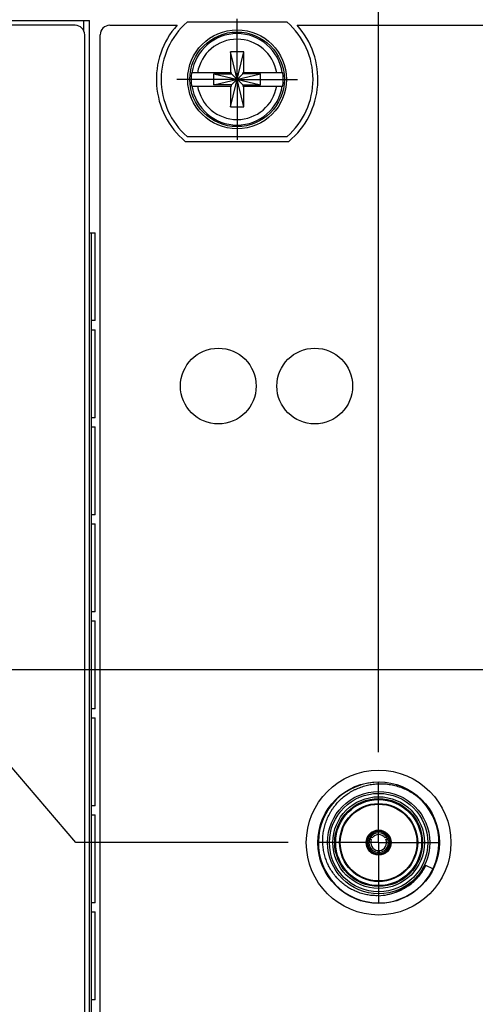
# Model space of a CAD drawing. Header units: inches. Extents: x 0 to 22, y 0 to 17.
# Tile 46 of 121: x 8.2 to 9.1, y 10.4 to 12.5. Entities that reach past the tile are written whole.
import ezdxf

# ---------------------------------------------------------------- set-up
doc = ezdxf.new("R2010")
doc.units = ezdxf.units.IN
doc.header["$LTSCALE"] = 1.21
doc.header["$MEASUREMENT"] = 0
doc.linetypes.add('CENTER', pattern=[0.6, 0.375, -0.075, 0.075, -0.075])
doc.layers.get('0').update_dxf_attribs({"linetype": 'CONTINUOUS'})
doc.layers.add('02___PRT_ALL_AXES', color=7, linetype='CONTINUOUS')
doc.layers.add('DIMENSIONS', color=7, linetype='CONTINUOUS')
doc.styles.get("Standard").update_dxf_attribs({"font": 'txt', "width": 0.8})
doc.dimstyles.new('DIMSTYLE_1', dxfattribs={"dimtxt": 0.125, "dimasz": 0.18, "dimexe": 0.125, "dimexo": 0.0625, "dimgap": 0.03125, "dimtad": 0, "dimtih": 1, "dimtoh": 1, "dimzin": 4, "dimdsep": 46, "dimtxsty": 'STANDARD', "dimblk": '_FILLED', "dimblk1": '_FILLED', "dimblk2": '_FILLED', "dimcen": 0.09, "dimadec": 0, "dimazin": 0, "dimtp": 0.01, "dimtm": 0.01, "dimtfac": 1, "dimtofl": 0, "dimtmove": 0, "dimatfit": 3, "dimldrblk": '_FILLED', "dimfxl": 1, "dimtolj": 1, "dimtzin": 4, "dimarcsym": 0})

# ---------------------------------------------------------------- blocks, each defined once
blk = doc.blocks.new('*D10')
at = {"layer": 'DIMENSIONS', "color": 2, "linetype": 'CONTINUOUS'}
for p, q in [((10.3162, 11.8632), (10.3162, 12.9226)), ((10.1504, 11.7578), (10.3162, 11.8632)), ((10.1504, 11.3277), (10.1504, 11.7578))]:
    blk.add_line(p, q, dxfattribs=at)
at = {"layer": 'DIMENSIONS', "color": 2, "linetype": 'CONTINUOUS', "insert": (10.2537, 12.9851), "char_height": 0.125, "width": 1.125, "attachment_point": 1, "rotation": 90, "line_spacing_factor": 0.9}
blk.add_mtext('3.13{\\Ftxt.shx;\\W1.000000;\\H0.125000; }[79.6]', dxfattribs=at)
blk = doc.blocks.new('_FILLED')
at = {"color": 0, "linetype": 'BYBLOCK'}
blk.add_solid([(0, 0), (-1, 0.174), (-1, -0.174)], dxfattribs=at)
blk = doc.blocks.new('*D11')
at = {"layer": 'DIMENSIONS', "color": 2, "linetype": 'CONTINUOUS'}
blk.add_line((8.9109, 10.9696), (8.9109, 12.9226), dxfattribs=at)
at = {"layer": 'DIMENSIONS', "color": 2, "linetype": 'CONTINUOUS', "insert": (8.8484, 12.9851), "char_height": 0.125, "width": 1.425, "attachment_point": 1, "rotation": 90, "line_spacing_factor": 0.9}
blk.add_mtext('4X 1.89{\\Ftxt.shx;\\W1.000000;\\H0.125000; }[48.1]', dxfattribs=at)
blk = doc.blocks.new('*D12')
at = {"layer": 'DIMENSIONS', "color": 2, "linetype": 'CONTINUOUS'}
blk.add_line((11.047, 10.3096), (11.047, 12.9226), dxfattribs=at)
at = {"layer": 'DIMENSIONS', "color": 2, "linetype": 'CONTINUOUS', "insert": (10.9845, 12.9851), "char_height": 0.125, "width": 1.525, "attachment_point": 1, "rotation": 90, "line_spacing_factor": 0.9}
blk.add_mtext('3X 4.03{\\Ftxt.shx;\\W1.000000;\\H0.125000; }[102.4]', dxfattribs=at)
blk = doc.blocks.new('*D16')
at = {"layer": 'DIMENSIONS', "color": 2, "linetype": 'CONTINUOUS'}
blk.add_line((12.3154, 11.5047), (12.3154, 12.9438), dxfattribs=at)
at = {"layer": 'DIMENSIONS', "color": 2, "linetype": 'CONTINUOUS', "insert": (12.2529, 13.0063), "char_height": 0.125, "width": 1.525, "attachment_point": 1, "rotation": 90, "line_spacing_factor": 0.9}
blk.add_mtext('2X 5.30{\\Ftxt.shx;\\W1.000000;\\H0.125000; }[134.6]', dxfattribs=at)
blk = doc.blocks.new('*D17')
at = {"layer": 'DIMENSIONS', "color": 2, "linetype": 'CONTINUOUS'}
for p, q in [((12.8785, 11.709), (12.8785, 12.9438)), ((12.7134, 11.567), (12.8785, 11.709)), ((12.7134, 11.1637), (12.7134, 11.567))]:
    blk.add_line(p, q, dxfattribs=at)
at = {"layer": 'DIMENSIONS', "color": 2, "linetype": 'CONTINUOUS', "insert": (12.816, 13.0063), "char_height": 0.125, "width": 1.525, "attachment_point": 1, "rotation": 90, "line_spacing_factor": 0.9}
blk.add_mtext('4X 5.70{\\Ftxt.shx;\\W1.000000;\\H0.125000; }[144.7]', dxfattribs=at)
blk = doc.blocks.new('*D18')
at = {"layer": 'DIMENSIONS', "color": 2, "linetype": 'CONTINUOUS'}
blk.add_line((13.5929, 11.4361), (13.5929, 12.9226), dxfattribs=at)
at = {"layer": 'DIMENSIONS', "color": 2, "linetype": 'CONTINUOUS', "insert": (13.5304, 12.9851), "char_height": 0.125, "width": 1.325, "attachment_point": 1, "rotation": 90, "line_spacing_factor": 0.9}
blk.add_mtext('4X 6.58{\\Ftxt.shx;\\W1.000000;\\H0.125000; }[167]', dxfattribs=at)
blk = doc.blocks.new('*D40')
at = {"layer": 'DIMENSIONS', "color": 2, "linetype": 'CONTINUOUS'}
for p, q in [((7.9625, 10.4852), (6.2859, 10.4852)), ((8.2613, 10.122), (7.9625, 10.4852)), ((8.7233, 10.122), (8.2613, 10.122))]:
    blk.add_line(p, q, dxfattribs=at)
at = {"layer": 'DIMENSIONS', "color": 2, "linetype": 'CONTINUOUS', "insert": (6.2234, 10.5477), "char_height": 0.125, "width": 1.425, "attachment_point": 3, "line_spacing_factor": 0.9}
blk.add_mtext('2X 2.58{\\Ftxt.shx;\\W1.000000;\\H0.125000; }[65.5]', dxfattribs=at)
blk = doc.blocks.new('*D41')
at = {"layer": 'DIMENSIONS', "color": 2, "linetype": 'CONTINUOUS'}
for p, q in [((8.1423, 10.9466), (6.2859, 10.9466)), ((8.2826, 10.782), (8.1423, 10.9466)), ((8.7233, 10.782), (8.2826, 10.782))]:
    blk.add_line(p, q, dxfattribs=at)
at = {"layer": 'DIMENSIONS', "color": 2, "linetype": 'CONTINUOUS', "insert": (6.2234, 11.0091), "char_height": 0.125, "width": 1.125, "attachment_point": 3, "line_spacing_factor": 0.9}
blk.add_mtext('3.24{\\Ftxt.shx;\\W1.000000;\\H0.125000; }[82.3]', dxfattribs=at)
blk = doc.blocks.new('*D43')
at = {"layer": 'DIMENSIONS', "color": 2, "linetype": 'CONTINUOUS'}
blk.add_line((9.9628, 11.1401), (6.2859, 11.1401), dxfattribs=at)
at = {"layer": 'DIMENSIONS', "color": 2, "linetype": 'CONTINUOUS', "insert": (6.2234, 11.2026), "char_height": 0.125, "width": 1.125, "attachment_point": 3, "line_spacing_factor": 0.9}
blk.add_mtext('3.60{\\Ftxt.shx;\\W1.000000;\\H0.125000; }[91.4]', dxfattribs=at)

msp = doc.modelspace()

# ---------------------------------------------------------------- linework, layer by layer
at = {"color": 7, "linetype": 'CONTINUOUS'}
for p, q in [((7.5234, 12.4851), (8.3114, 12.4851)), ((8.3114, 7.3472), (8.3114, 12.4851)), ((8.2814, 12.4751), (7.9519, 12.4751)), ((8.3534, 12.4751), (8.4929, 12.4751)), ((8.7212, 12.4816), (8.5137, 12.4816)), ((8.742, 12.4751), (9.8929, 12.4751)), ((8.3014, 8.3851), (8.3014, 12.4551)), ((8.3334, 8.3705), (8.3334, 12.4551)), ((8.6036, 12.306), (8.6312, 12.4202)), ((8.6036, 12.4202), (8.6036, 12.3769)), ((8.6312, 12.306), (8.6036, 12.4202)), ((8.6312, 12.4202), (8.6036, 12.4202)), ((8.6312, 12.3769), (8.6312, 12.4202)), ((8.6057, 12.3769), (8.5228, 12.3769)), ((8.5689, 12.3514), (8.5689, 12.3748)), ((8.5689, 12.3748), (8.6659, 12.3514)), ((8.5689, 12.3748), (8.6057, 12.3748)), ((8.5689, 12.3514), (8.6659, 12.3748)), ((8.6057, 12.3748), (8.6057, 12.3769)), ((8.6057, 12.3514), (8.6291, 12.3748)), ((8.6291, 12.3514), (8.6057, 12.3748)), ((8.6291, 12.3748), (8.6291, 12.3769)), ((8.7121, 12.3769), (8.6291, 12.3769)), ((8.6659, 12.3748), (8.6291, 12.3748)), ((8.6659, 12.3514), (8.6659, 12.3748)), ((8.5228, 12.3493), (8.6057, 12.3493)), ((8.6057, 12.3514), (8.5689, 12.3514)), ((8.6036, 12.3493), (8.6036, 12.306)), ((8.6057, 12.3493), (8.6057, 12.3514)), ((8.6291, 12.3514), (8.6291, 12.3493)), ((8.6291, 12.3514), (8.6659, 12.3514)), ((8.6291, 12.3493), (8.7121, 12.3493)), ((8.6312, 12.306), (8.6312, 12.3493)), ((8.6036, 12.306), (8.6312, 12.306)), ((8.5137, 12.2446), (8.7212, 12.2446)), ((8.51, 12.2346), (8.7249, 12.2346)), ((8.3114, 12.0451), (8.3231, 12.0451)), ((8.3231, 11.8632), (8.3231, 12.0451)), ((8.315, 11.8632), (8.315, 11.8442)), ((8.3231, 11.8632), (8.315, 11.8632)), ((8.315, 11.8442), (8.3231, 11.8442)), ((8.3231, 11.6622), (8.3231, 11.8442)), ((8.315, 11.6622), (8.315, 11.6432)), ((8.3231, 11.6622), (8.315, 11.6622)), ((8.315, 11.6432), (8.3231, 11.6432)), ((8.3231, 11.4613), (8.3231, 11.6432)), ((8.315, 11.4613), (8.315, 11.4423)), ((8.3231, 11.4613), (8.315, 11.4613)), ((8.315, 11.4423), (8.3231, 11.4423)), ((8.3231, 11.2603), (8.3231, 11.4423)), ((8.315, 11.2603), (8.315, 11.2413)), ((8.3231, 11.2603), (8.315, 11.2603)), ((8.315, 11.2413), (8.3231, 11.2413)), ((8.3231, 11.0594), (8.3231, 11.2413)), ((8.315, 11.0594), (8.315, 11.0404)), ((8.3231, 11.0594), (8.315, 11.0594)), ((8.315, 11.0404), (8.3231, 11.0404)), ((8.3231, 10.8584), (8.3231, 11.0404)), ((8.315, 10.8584), (8.315, 10.8394)), ((8.3231, 10.8584), (8.315, 10.8584)), ((8.315, 10.8394), (8.3231, 10.8394)), ((8.3231, 10.6575), (8.3231, 10.8394)), ((8.8925, 10.7907), (8.8901, 10.7922)), ((8.8941, 10.7935), (8.8916, 10.7949)), ((8.8925, 10.7907), (8.8957, 10.7884)), ((8.8977, 10.7918), (8.8941, 10.7935)), ((8.9277, 10.7935), (8.9241, 10.7918)), ((8.9261, 10.7884), (8.9293, 10.7907)), ((8.9277, 10.7935), (8.9302, 10.7949)), ((8.9293, 10.7907), (8.9317, 10.7922)), ((8.9089, 10.7656), (8.9093, 10.7616)), ((8.9093, 10.7616), (8.9093, 10.7588)), ((8.9125, 10.7616), (8.9129, 10.7656)), ((8.9125, 10.7616), (8.9125, 10.7588)), ((9.0234, 10.7274), (9.0086, 10.7345)), ((8.315, 10.6575), (8.315, 10.6385)), ((8.3231, 10.6575), (8.315, 10.6575)), ((8.315, 10.6385), (8.3231, 10.6385)), ((8.3231, 10.4565), (8.3231, 10.6385)), ((8.315, 10.4565), (8.315, 10.4375)), ((8.3231, 10.4565), (8.315, 10.4565))]:
    msp.add_line(p, q, dxfattribs=at)
at = {"color": 9, "linetype": 'CONTINUOUS'}
for p, q in [((8.2994, 12.4638), (8.2994, 12.4851)), ((8.3144, 12.0451), (8.3144, 8.0451)), ((8.323, 11.8632), (8.323, 12.0451)), ((8.323, 11.6622), (8.323, 11.8442)), ((8.323, 11.4613), (8.323, 11.6432)), ((8.323, 11.2603), (8.323, 11.4423)), ((8.323, 11.0594), (8.323, 11.2413)), ((8.323, 10.8584), (8.323, 11.0404)), ((8.323, 10.6575), (8.323, 10.8394)), ((8.323, 10.4565), (8.323, 10.6385))]:
    msp.add_line(p, q, dxfattribs=at)
at = {"color": 7, "linetype": 'CONTINUOUS'}
for centre, radius in [((8.6174, 12.3631), 0.1025), ((8.6174, 12.3631), 0.098), ((8.5784, 11.7277), 0.0785), ((8.7784, 11.7277), 0.0785), ((8.9109, 10.782), 0.15), ((8.9109, 10.782), 0.106), ((8.9109, 10.782), 0.091), ((8.9109, 10.782), 0.081), ((8.9109, 10.782), 0.0795), ((8.9109, 10.782), 0.026)]:
    msp.add_circle(centre, radius, dxfattribs=at)
at = {"color": 9, "linetype": 'CONTINUOUS'}
for radius in [0.126, 0.102, 0.095, 0.089]:
    msp.add_circle((8.9109, 10.782), radius, dxfattribs=at)
at = {"color": 7, "linetype": 'CONTINUOUS'}
for centre, radius, start, end in [((8.2814, 12.4551), 0.02, 0, 90), ((8.3534, 12.4551), 0.02, 90, 180), ((8.6174, 12.3631), 0.1675, 138.0365, 230.0999), ((8.6174, 12.3631), 0.1575, 131.203, 228.797), ((8.6174, 12.3631), 0.1575, 311.203, 48.797), ((8.6174, 12.3631), 0.1675, 309.9001, 41.9635), ((8.6174, 12.3631), 0.0956, 171.7166, 188.2834), ((8.6174, 12.3631), 0.0956, 351.7166, 8.2834), ((8.9109, 10.782), 0.125, 44.2232, 43.8775), ((8.9109, 10.782), 0.0245, 139.008, 160.9787), ((8.9109, 10.782), 0.0232, 153.8689, 266.1311), ((8.9109, 10.782), 0.0204, 154.4295, 265.5705), ((8.9109, 10.782), 0.0232, 33.8689, 146.1311), ((8.9109, 10.782), 0.0195, 145.089, 154.9077), ((8.9109, 10.782), 0.0204, 34.4295, 145.5705), ((8.9109, 10.782), 0.0165, 36.8708, 143.1292), ((8.9109, 10.782), 0.0232, 273.8689, 26.1311), ((8.9109, 10.782), 0.0204, 274.4295, 25.5705), ((8.9109, 10.782), 0.0195, 25.0923, 34.911), ((8.9109, 10.782), 0.0245, 19.0213, 40.992), ((8.9109, 10.782), 0.0165, 156.8706, 263.1294), ((8.9109, 10.782), 0.0165, 276.8706, 23.1294), ((8.9109, 10.782), 0.0245, 259.0304, 280.9696), ((8.9109, 10.782), 0.0195, 265.1051, 274.8949), ((8.9072, 10.7809), 0.1089, 271.9551, 291.2574)]:
    msp.add_arc(centre, radius, start, end, dxfattribs=at)
at = {"color": 9, "linetype": 'CONTINUOUS'}
for radius, start, end in [(0.0947, 8.3637, 171.6363), (0.0832, 9.5336, 170.4664), (0.0947, 188.3637, 351.6363), (0.0832, 189.5336, 350.4664)]:
    msp.add_arc((8.6174, 12.3631), radius, start, end, dxfattribs=at)
at = {"color": 7, "linetype": 'CONTINUOUS'}
for points, knots in [([(8.795, 10.782), (8.7949, 10.7858), (8.795, 10.7936), (8.7964, 10.8053), (8.7989, 10.8167), (8.8026, 10.8278), (8.8065, 10.8367), (8.8102, 10.8436), (8.8132, 10.8486), (8.8165, 10.8534), (8.8211, 10.8597), (8.8275, 10.867), (8.836, 10.8751), (8.8452, 10.8822), (8.8535, 10.8874), (8.8603, 10.8911), (8.8674, 10.8944), (8.8746, 10.8972), (8.8821, 10.8995), (8.8878, 10.9009), (8.8935, 10.9021), (8.8993, 10.903), (8.9051, 10.9036), (8.909, 10.9038), (8.9109, 10.9039)], [0, 0, 0, 0, 0.062492, 0.124983, 0.187476, 0.249968, 0.312459, 0.343715, 0.374971, 0.406227, 0.437483, 0.499977, 0.56247, 0.624963, 0.687456, 0.718712, 0.749969, 0.812463, 0.843719, 0.874976, 0.906232, 0.937487, 0.968745, 1, 1, 1, 1]), ([(8.9109, 10.9039), (8.913, 10.9039), (8.9171, 10.904), (8.9233, 10.9037), (8.9295, 10.9031), (8.9356, 10.9022), (8.9417, 10.901), (8.9498, 10.8989), (8.9576, 10.8963), (8.9652, 10.8931), (8.9708, 10.8904), (8.9763, 10.8874), (8.9816, 10.8842), (8.9867, 10.8807), (8.9909, 10.8775), (8.9941, 10.8749), (8.9972, 10.8722), (8.9995, 10.8701), (9.0009, 10.8687)], [0, 0, 0, 0, 0.062499, 0.125005, 0.187505, 0.250008, 0.312511, 0.375013, 0.499978, 0.562481, 0.624982, 0.687484, 0.749986, 0.812488, 0.874989, 0.906244, 0.9375, 1, 1, 1, 1]), ([(8.8876, 10.79), (8.8876, 10.79), (8.8877, 10.7901), (8.8878, 10.7903), (8.888, 10.7904), (8.8881, 10.7906), (8.8882, 10.7907), (8.8884, 10.7909), (8.8885, 10.791), (8.8887, 10.7912), (8.8889, 10.7913), (8.889, 10.7914), (8.8892, 10.7915), (8.8894, 10.7917), (8.8897, 10.7919), (8.89, 10.7921), (8.8901, 10.7922)], [0, 0, 0, 0, 0.061011, 0.120771, 0.180102, 0.239431, 0.299184, 0.360055, 0.422342, 0.485862, 0.550225, 0.614923, 0.679421, 0.743566, 0.871471, 1, 1, 1, 1]), ([(8.8916, 10.7949), (8.8917, 10.795), (8.8917, 10.7953), (8.8917, 10.7957), (8.8918, 10.796), (8.8918, 10.7962), (8.8918, 10.7964), (8.8918, 10.7966), (8.8919, 10.7968), (8.8919, 10.797), (8.8919, 10.7972), (8.892, 10.7974), (8.8921, 10.7976), (8.8922, 10.7978), (8.8922, 10.798), (8.8923, 10.7981), (8.8923, 10.7981)], [0, 0, 0, 0, 0.128528, 0.256433, 0.320578, 0.385075, 0.449773, 0.514137, 0.577659, 0.639946, 0.700819, 0.760572, 0.819901, 0.879231, 0.938989, 1, 1, 1, 1]), ([(8.8926, 10.7986), (8.8927, 10.7987), (8.893, 10.799), (8.8934, 10.7995), (8.8938, 10.7999), (8.8941, 10.8002), (8.8944, 10.8005), (8.8948, 10.8009), (8.8953, 10.8013), (8.8958, 10.8017), (8.8963, 10.8021), (8.8969, 10.8025), (8.8974, 10.8028), (8.898, 10.8032), (8.8987, 10.8036), (8.8996, 10.8041), (8.9008, 10.8047), (8.902, 10.8052), (8.9032, 10.8056), (8.9045, 10.806), (8.9062, 10.8064), (8.9083, 10.8067), (8.9109, 10.8069), (8.9135, 10.8067), (8.9156, 10.8064), (8.9173, 10.806), (8.9186, 10.8056), (8.9198, 10.8052), (8.921, 10.8047), (8.9222, 10.8041), (8.9231, 10.8036), (8.9239, 10.8032), (8.9244, 10.8028), (8.9249, 10.8025), (8.9255, 10.8021), (8.926, 10.8017), (8.9265, 10.8013), (8.927, 10.8009), (8.9274, 10.8005), (8.9277, 10.8002), (8.928, 10.7999), (8.9284, 10.7995), (8.9288, 10.799), (8.9291, 10.7987), (8.9293, 10.7986)], [0, 0, 0, 0, 0.015631, 0.031265, 0.046882, 0.054684, 0.062486, 0.0781, 0.093737, 0.109391, 0.125041, 0.140675, 0.156296, 0.171911, 0.187527, 0.218776, 0.250035, 0.281286, 0.312534, 0.343785, 0.375037, 0.437519, 0.5, 0.562481, 0.624963, 0.656215, 0.687466, 0.718714, 0.749965, 0.781224, 0.812473, 0.828089, 0.843704, 0.859325, 0.874959, 0.890609, 0.906263, 0.9219, 0.937514, 0.945316, 0.953118, 0.968735, 0.984369, 1, 1, 1, 1]), ([(8.9295, 10.7981), (8.9295, 10.7981), (8.9296, 10.798), (8.9296, 10.7978), (8.9297, 10.7976), (8.9298, 10.7974), (8.9299, 10.7972), (8.9299, 10.797), (8.93, 10.7968), (8.93, 10.7966), (8.93, 10.7964), (8.93, 10.7962), (8.9301, 10.796), (8.9301, 10.7957), (8.9301, 10.7953), (8.9302, 10.795), (8.9302, 10.7949)], [0, 0, 0, 0, 0.061011, 0.120771, 0.180102, 0.239431, 0.299184, 0.360055, 0.422342, 0.485862, 0.550225, 0.614923, 0.679421, 0.743566, 0.871471, 1, 1, 1, 1]), ([(8.9317, 10.7922), (8.9319, 10.7921), (8.9321, 10.7919), (8.9324, 10.7917), (8.9326, 10.7915), (8.9328, 10.7914), (8.933, 10.7913), (8.9331, 10.7912), (8.9333, 10.791), (8.9335, 10.7909), (8.9336, 10.7907), (8.9337, 10.7906), (8.9338, 10.7904), (8.934, 10.7903), (8.9341, 10.7901), (8.9342, 10.79), (8.9342, 10.79)], [0, 0, 0, 0, 0.128528, 0.256433, 0.320578, 0.385075, 0.449773, 0.514137, 0.577659, 0.639946, 0.700819, 0.760572, 0.819901, 0.879231, 0.938989, 1, 1, 1, 1]), ([(8.9109, 10.6721), (8.9091, 10.672), (8.9054, 10.672), (8.8998, 10.6722), (8.8943, 10.6727), (8.8888, 10.6735), (8.8834, 10.6745), (8.8762, 10.6763), (8.8691, 10.6786), (8.8623, 10.6814), (8.8573, 10.6838), (8.8524, 10.6864), (8.8461, 10.6902), (8.8385, 10.6956), (8.8301, 10.7028), (8.8237, 10.7095), (8.819, 10.7152), (8.8157, 10.7197), (8.8127, 10.7243), (8.8089, 10.7306), (8.8047, 10.7389), (8.8007, 10.7493), (8.7977, 10.76), (8.7957, 10.7709), (8.7951, 10.7783), (8.795, 10.782)], [0, 0, 0, 0, 0.031254, 0.062511, 0.093765, 0.12502, 0.156275, 0.18753, 0.25002, 0.281275, 0.31253, 0.343785, 0.375041, 0.437532, 0.500024, 0.562515, 0.59377, 0.625025, 0.656281, 0.687536, 0.750029, 0.812522, 0.875015, 0.937507, 1, 1, 1, 1]), ([(8.9056, 10.7578), (8.9054, 10.7578), (8.905, 10.7579), (8.9043, 10.758), (8.9038, 10.7581), (8.9034, 10.7583), (8.903, 10.7584), (8.9025, 10.7586), (8.9019, 10.7588), (8.9013, 10.759), (8.9007, 10.7593), (8.9001, 10.7596), (8.8995, 10.7599), (8.8989, 10.7602), (8.8982, 10.7606), (8.8973, 10.7612), (8.8962, 10.7619), (8.8952, 10.7627), (8.8942, 10.7635), (8.8933, 10.7644), (8.8921, 10.7657), (8.8907, 10.7673), (8.8893, 10.7695), (8.8882, 10.7718), (8.8872, 10.7742), (8.8867, 10.7763), (8.8864, 10.778), (8.8862, 10.7793), (8.8861, 10.7806), (8.886, 10.7817), (8.8861, 10.7825), (8.8861, 10.7832), (8.8861, 10.7838), (8.8862, 10.7844), (8.8862, 10.7851), (8.8863, 10.7857), (8.8864, 10.7864), (8.8865, 10.7869), (8.8866, 10.7873), (8.8867, 10.7877), (8.8869, 10.7882), (8.8871, 10.7889), (8.8872, 10.7893), (8.8873, 10.7895)], [0, 0, 0, 0, 0.015631, 0.031264, 0.046881, 0.054684, 0.062488, 0.078105, 0.093744, 0.109396, 0.125043, 0.140675, 0.156296, 0.171912, 0.18753, 0.218781, 0.25004, 0.281292, 0.312542, 0.343793, 0.375046, 0.437529, 0.500011, 0.562493, 0.624976, 0.687459, 0.718709, 0.749961, 0.78122, 0.81247, 0.828089, 0.843705, 0.859327, 0.874959, 0.890606, 0.906256, 0.921893, 0.937511, 0.945315, 0.953119, 0.968737, 0.98437, 1, 1, 1, 1]), ([(8.9345, 10.7895), (8.9346, 10.7893), (8.9347, 10.7889), (8.9349, 10.7882), (8.9351, 10.7877), (8.9352, 10.7873), (8.9353, 10.7869), (8.9354, 10.7864), (8.9355, 10.7857), (8.9356, 10.7851), (8.9356, 10.7844), (8.9357, 10.7838), (8.9357, 10.7832), (8.9358, 10.7825), (8.9358, 10.7817), (8.9357, 10.7806), (8.9356, 10.7793), (8.9355, 10.778), (8.9351, 10.7763), (8.9346, 10.7742), (8.9336, 10.7718), (8.9325, 10.7695), (8.9311, 10.7673), (8.9297, 10.7657), (8.9285, 10.7644), (8.9276, 10.7635), (8.9266, 10.7627), (8.9256, 10.7619), (8.9245, 10.7612), (8.9236, 10.7606), (8.9229, 10.7602), (8.9223, 10.7599), (8.9217, 10.7596), (8.9211, 10.7593), (8.9205, 10.759), (8.9199, 10.7588), (8.9193, 10.7586), (8.9188, 10.7584), (8.9184, 10.7583), (8.918, 10.7581), (8.9175, 10.758), (8.9169, 10.7579), (8.9164, 10.7578), (8.9162, 10.7578)], [0, 0, 0, 0, 0.01563, 0.031263, 0.046881, 0.054685, 0.062489, 0.078107, 0.093744, 0.109394, 0.125041, 0.140673, 0.156295, 0.171911, 0.18753, 0.21878, 0.250039, 0.281291, 0.312541, 0.375024, 0.437507, 0.499989, 0.562471, 0.624954, 0.656207, 0.687458, 0.718708, 0.74996, 0.781219, 0.81247, 0.828088, 0.843704, 0.859325, 0.874957, 0.890604, 0.906256, 0.921895, 0.937512, 0.945316, 0.953119, 0.968736, 0.984369, 1, 1, 1, 1]), ([(8.9093, 10.7588), (8.9092, 10.7587), (8.9089, 10.7586), (8.9086, 10.7585), (8.9084, 10.7584), (8.9082, 10.7583), (8.908, 10.7582), (8.9078, 10.7581), (8.9076, 10.758), (8.9074, 10.758), (8.9072, 10.7579), (8.907, 10.7579), (8.9068, 10.7578), (8.9066, 10.7578), (8.9064, 10.7578), (8.9063, 10.7578), (8.9062, 10.7577)], [0, 0, 0, 0, 0.128527, 0.256428, 0.320568, 0.385057, 0.449754, 0.514131, 0.577678, 0.640002, 0.700917, 0.760694, 0.820028, 0.87935, 0.939076, 1, 1, 1, 1]), ([(8.9156, 10.7577), (8.9156, 10.7578), (8.9154, 10.7578), (8.9152, 10.7578), (8.915, 10.7578), (8.9148, 10.7579), (8.9146, 10.7579), (8.9144, 10.758), (8.9142, 10.758), (8.914, 10.7581), (8.9138, 10.7582), (8.9137, 10.7583), (8.9135, 10.7584), (8.9132, 10.7585), (8.9129, 10.7586), (8.9126, 10.7587), (8.9125, 10.7588)], [0, 0, 0, 0, 0.060925, 0.120652, 0.179974, 0.239309, 0.299086, 0.36, 0.422323, 0.485868, 0.550244, 0.614941, 0.679431, 0.743571, 0.871473, 1, 1, 1, 1]), ([(9.0086, 10.7345), (9.008, 10.7336), (9.0068, 10.7316), (9.005, 10.7287), (9.0031, 10.7259), (9.0011, 10.723), (8.9991, 10.7202), (8.9971, 10.7175), (8.995, 10.7148), (8.9935, 10.713), (8.9928, 10.7121)], [0, 0, 0, 0, 0.124892, 0.249836, 0.374828, 0.499848, 0.624873, 0.749905, 0.87495, 1, 1, 1, 1]), ([(8.9928, 10.7121), (8.992, 10.7112), (8.9904, 10.7094), (8.988, 10.7068), (8.9855, 10.7043), (8.982, 10.701), (8.9775, 10.6971), (8.9718, 10.6928), (8.9658, 10.6889), (8.9597, 10.6853), (8.9533, 10.6821), (8.9489, 10.6803), (8.9467, 10.6794)], [0, 0, 0, 0, 0.062511, 0.125021, 0.18753, 0.25004, 0.375043, 0.500043, 0.62504, 0.750031, 0.875019, 1, 1, 1, 1])]:
    msp.add_open_spline(points, degree=3, knots=knots, dxfattribs=at)
at = {"color": 9, "linetype": 'CONTINUOUS'}
for points, knots in [([(8.9935, 10.7115), (8.9943, 10.7123), (8.9958, 10.7141), (8.9979, 10.7168), (8.9999, 10.7196), (9.0025, 10.7235), (9.0055, 10.7284), (9.0076, 10.7325), (9.0086, 10.7345)], [0, 0, 0, 0, 0.12501, 0.250019, 0.375027, 0.500034, 0.750017, 1, 1, 1, 1]), ([(8.9472, 10.6796), (8.9495, 10.6804), (8.9539, 10.6821), (8.9592, 10.6847), (8.9634, 10.6869), (8.9665, 10.6887), (8.9695, 10.6905), (8.9754, 10.6945), (8.9838, 10.7011), (8.9905, 10.7079), (8.9935, 10.7115)], [0, 0, 0, 0, 0.12504, 0.250079, 0.312605, 0.37513, 0.437655, 0.500178, 0.750098, 1, 1, 1, 1])]:
    msp.add_open_spline(points, degree=3, knots=knots, dxfattribs=at)
at = {"layer": '02___PRT_ALL_AXES', "color": 7, "linetype": 'CENTER'}
for p, q in [((8.6174, 12.3631), (8.6174, 12.4882)), ((8.6174, 12.3631), (8.4923, 12.3631)), ((8.6174, 12.3631), (8.6174, 12.238)), ((8.6174, 12.3631), (8.7425, 12.3631)), ((8.9109, 10.782), (8.9109, 10.9071)), ((8.9109, 10.782), (8.7858, 10.782)), ((8.9109, 10.782), (8.9109, 10.6569)), ((8.9109, 10.782), (9.036, 10.782))]:
    msp.add_line(p, q, dxfattribs=at)

# ---------------------------------------------------------------- dimensions: what is measured, and where the dimension line sits
at = {"layer": 'DIMENSIONS', "color": 2, "linetype": 'CONTINUOUS'}
for feature_location, offset, dtype, origin, text, picture, middle in [((12.3154, 11.5047), (0, 1.4391), 1, (7.0174, 11.4422), '2X <>', '*D16', (12.3154, 13.7688)), ((12.7134, 11.1637), (0.1651, 1.7801), 0, (7.0174, 11.1012), '4X <>', '*D17', (12.8785, 13.7688)), ((11.047, 10.3096), (0, 2.6131), 1, (7.0174, 10.2471), '3X <>', '*D12', (11.047, 13.7476)), ((8.9109, 10.9696), (0, 1.9531), 1, (7.0174, 10.9071), '4X <>', '*D11', (8.9109, 13.6976)), ((13.5929, 11.4361), (0, 1.4865), 1, (7.0174, 11.3736), '4X <>', '*D18', (13.5929, 13.6476)), ((8.7233, 10.122), (-2.4374, 0.3633), 0, (8.7858, 7.5422), '2X <>', '*D40', (5.5109, 10.4852))]:
    dim = msp.add_ordinate_dim(feature_location=feature_location, offset=offset, dtype=dtype, origin=origin, text=text, dimstyle='DIMSTYLE_1', dxfattribs=at)
    dim.commit()
    dim.dimension.update_dxf_attribs({"geometry": picture, "text_midpoint": middle})
for feature_location, offset, origin, picture, middle in [((10.1504, 11.3277), (0.1658, 1.5949), (7.0174, 11.2652), '*D10', (10.3162, 13.5476)), ((9.9628, 11.1401), (-3.6769, 0), (10.0253, 7.5422), '*D43', (5.6609, 11.1401)), ((8.7233, 10.782), (-2.4374, 0.1646), (8.7858, 7.5422), '*D41', (5.6609, 10.9466))]:
    dim = msp.add_ordinate_dim(feature_location=feature_location, offset=offset, dtype=0, origin=origin, dimstyle='DIMSTYLE_1', dxfattribs=at)
    dim.commit()
    dim.dimension.update_dxf_attribs({"geometry": picture, "text_midpoint": middle})

doc.saveas('drawing.dxf')
